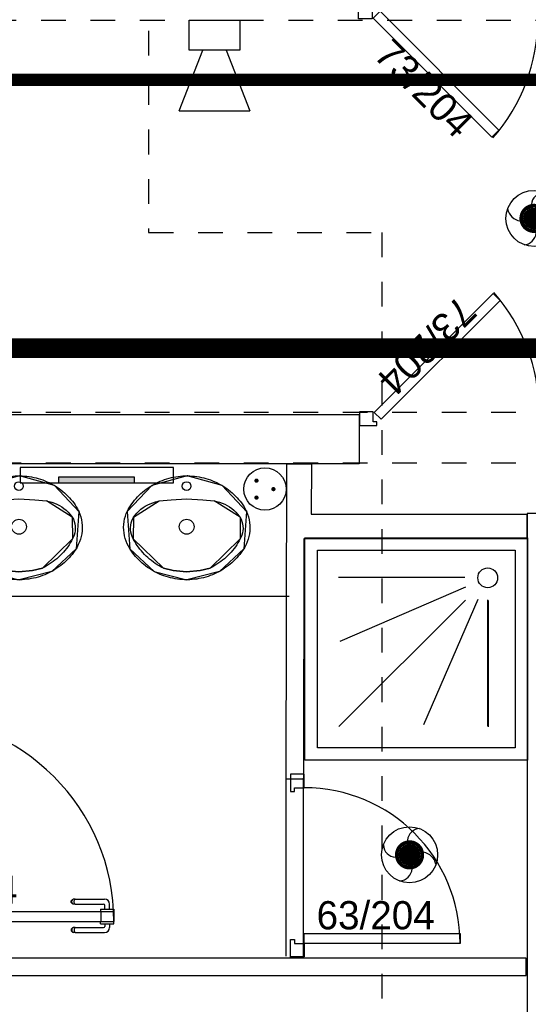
# Model space of a CAD drawing. Header units: millimetres. Extents: x -11.8 to 86.8, y 45.9 to 95.9.
# Tile 79 of 108: x 27.3 to 29.4, y 79.8 to 83.8. Entities that reach past the tile are written whole.
import ezdxf

# ---------------------------------------------------------------- set-up
doc = ezdxf.new("R2010")
doc.units = ezdxf.units.MM
doc.header["$MEASUREMENT"] = 0
for name, pattern in [('PC_DASH_2', [0.125, 0.055556, -0.069444]), ('PC_DASH_3', [0.055556, 0.027778, -0.027778]), ('PC_DASH_4', [0.125, 0.055556, -0.069444]), ('PC_DASH_5', [0.069444, 0.027778, -0.041667])]:
    doc.linetypes.add(name, pattern=pattern)
for name, color, linetype in [('Cfa', 1, 'Continuous'), ('CFO', 6, 'Continuous'), ('Structure etage', 7, 'Continuous')]:
    doc.layers.add(name, color=color, linetype=linetype)
doc.styles.get("Standard").update_dxf_attribs({"font": 'BKANT.TTF'})

# ---------------------------------------------------------------- blocks, each defined once
blk = doc.blocks.new('AP0')
for points, const_width in [([(0.175, -0.06, -1), (-0.148, 0.06, -1)], 0.0492), ([(-0.06, 0, 1), (0.087, 0, 1)], 0.147)]:
    blk.add_lwpolyline(points, format="xyb", close=True, dxfattribs=dict(const_width=const_width))
blk.add_circle((0.014, 0), 0.378)
for centre, radius, start, end in [((0.153, 0.184), 0.169, 92.8345, 178.447), ((-0.154, 0.151), 0.188, 186.2032, 263.9565), ((0.189, -0.152), 0.183, 5.8298, 82.3782), ((-0.155, -0.154), 0.206, 281.5712, 350.6383)]:
    blk.add_arc(centre, radius, start, end)
blk = doc.blocks.new('SIP')
for p, q in [((0.0026, 0.0698), (0.3026, 0.1865)), ((0.3026, -0.1635), (0.3026, 0.1865)), ((-0.1474, 0.1365), (0.0026, 0.1365)), ((-0.1474, -0.1135), (-0.1474, 0.1365)), ((0.0026, 0.1365), (0.0026, -0.1135)), ((0.3026, -0.1635), (0.0026, -0.0469)), ((0.0026, -0.1135), (-0.1474, -0.1135))]:
    blk.add_line(p, q)
blk = doc.blocks.new('PCEN')
at = {"const_width": 0.025}
for points in [[(-0.101, 0.359, 1), (-0.076, 0.359, 1)], [(0.099, 0.359, 1), (0.124, 0.359, 1)], [(-0.001, 0.159, 1), (0.024, 0.159, 1)]]:
    blk.add_lwpolyline(points, format="xyb", close=True, dxfattribs=at)
blk.add_circle((0.012, 0.259), 0.25)
blk = doc.blocks.new('PLATAB')
for p, q in [((-0.8281, -0.277), (-0.8281, 0.0332)), ((-0.8281, 0.0332), (0.7208, 0.0332)), ((-0.4374, 0.0304), (-0.4374, -0.0882)), ((0.3244, -0.0882), (0.3244, 0.0304)), ((0.7208, 0.0332), (0.7208, -0.277)), ((-0.4374, -0.0882), (0.3244, -0.0882)), ((0.7208, -0.277), (-0.8281, -0.277))]:
    blk.add_line(p, q)
blk.add_solid([(-0.4411, 0.0304), (0.3208, 0.0304), (-0.4411, -0.0882), (0.3208, -0.0882)])
blk = doc.blocks.new('PD_15774')
at = {"layer": 'Structure etage', "color": 0}
for points in [[(29.0507, -14.0184), (29.079, -14.0467), (28.5981, -14.5275), (28.5698, -14.4992), (29.0507, -14.0184)], [(28.5112, -14.4971), (28.5112, -14.5521), (28.5812, -14.5521), (28.5812, -14.5371), (28.5662, -14.5371), (28.5662, -14.4971), (28.5112, -14.4971)]]:
    blk.add_lwpolyline(points, dxfattribs=at)
blk.add_arc((28.5062, -14.4971), 0.73, 0, 41.3481, dxfattribs=at)
blk = doc.blocks.new('PD_15775')
at = {"layer": 'Structure etage', "color": 0}
for points in [[(29.4217, -14.0184), (29.3934, -14.0467), (29.8743, -14.5275), (29.9026, -14.4992), (29.4217, -14.0184)], [(29.9612, -14.4971), (29.9612, -14.5521), (29.8912, -14.5521), (29.8912, -14.5371), (29.9062, -14.5371), (29.9062, -14.4971), (29.9612, -14.4971)]]:
    blk.add_lwpolyline(points, dxfattribs=at)
blk.add_arc((29.9662, -14.4971), 0.73, 138.6519, 180, dxfattribs=at)
blk = doc.blocks.new('PD_15773')
at = {"layer": 'Structure etage'}
for name in ['PD_15774', 'PD_15775']:
    blk.add_blockref(name, (0, 0), dxfattribs=at)
blk = doc.blocks.new('PD_15780')
at = {"layer": 'Structure etage', "color": 0}
for points in [[(28.5066, -12.9067), (28.5066, -12.8517), (28.5766, -12.8517), (28.5766, -12.8667), (28.5616, -12.8667), (28.5616, -12.9067), (28.5066, -12.9067)], [(29.0461, -13.3854), (29.0743, -13.3571), (28.5935, -12.8763), (28.5652, -12.9046), (29.0461, -13.3854)]]:
    blk.add_lwpolyline(points, dxfattribs=at)
blk.add_arc((28.5016, -12.9067), 0.73, 318.6519, 0, dxfattribs=at)
blk = doc.blocks.new('PD_15781')
at = {"layer": 'Structure etage', "color": 0}
for points in [[(29.9566, -12.9067), (29.9566, -12.8517), (29.8866, -12.8517), (29.8866, -12.8667), (29.9016, -12.8667), (29.9016, -12.9067), (29.9566, -12.9067)], [(29.4171, -13.3854), (29.3888, -13.3571), (29.8697, -12.8763), (29.8979, -12.9046), (29.4171, -13.3854)]]:
    blk.add_lwpolyline(points, dxfattribs=at)
blk.add_arc((29.9616, -12.9067), 0.73, 180, 221.3481, dxfattribs=at)
blk = doc.blocks.new('PD_15779')
at = {"layer": 'Structure etage'}
for name in ['PD_15780', 'PD_15781']:
    blk.add_blockref(name, (0, 0), dxfattribs=at)
blk = doc.blocks.new('PD_15977')
at = {"layer": 'Structure etage', "color": 0}
for points in [[(27.8122, -15.1768), (27.8027, -15.1766), (27.7933, -15.1761), (27.7839, -15.1753), (27.7746, -15.1742), (27.7652, -15.1727), (27.756, -15.1709), (27.7468, -15.1689), (27.7377, -15.1665), (27.7287, -15.1638), (27.7198, -15.1608), (27.711, -15.1575), (27.7023, -15.1539), (27.6937, -15.1501), (27.6854, -15.1459), (27.6771, -15.1415), (27.669, -15.1367), (27.6611, -15.1318), (27.6534, -15.1265), (27.6459, -15.121), (27.6386, -15.1152), (27.6315, -15.1092), (27.6246, -15.103), (27.6179, -15.0965), (27.6115, -15.0898), (27.6053, -15.0829), (27.5994, -15.0758), (27.5938, -15.0685), (27.5884, -15.0611), (27.5833, -15.0534), (27.5819, -15.0513), (27.5761, -15.0414), (27.571, -15.0311), (27.5667, -15.0204), (27.5632, -15.0095), (27.5604, -14.9984), (27.5585, -14.9871), (27.5573, -14.9758), (27.557, -14.9643), (27.5575, -14.9529), (27.5589, -14.9416), (27.561, -14.9303), (27.564, -14.9193), (27.5677, -14.9084), (27.5708, -14.9011), (27.5751, -14.893), (27.5798, -14.8851), (27.5847, -14.8773), (27.5899, -14.8697), (27.5954, -14.8622), (27.6012, -14.855), (27.6072, -14.848), (27.6134, -14.8411), (27.62, -14.8345), (27.6267, -14.8281), (27.6337, -14.8219), (27.6408, -14.816), (27.6482, -14.8103), (27.6558, -14.8049), (27.6636, -14.7997), (27.6716, -14.7948), (27.6797, -14.7902), (27.688, -14.7858), (27.6965, -14.7818), (27.7051, -14.778), (27.7138, -14.7745), (27.7226, -14.7713), (27.7316, -14.7684), (27.7406, -14.7658), (27.7498, -14.7635), (27.759, -14.7615), (27.7683, -14.7599), (27.7776, -14.7585), (27.787, -14.7575), (27.7964, -14.7568), (27.8059, -14.7564), (27.8153, -14.7563), (27.8247, -14.7566), (27.8342, -14.7571), (27.8436, -14.758), (27.8529, -14.7592), (27.8622, -14.7607), (27.8715, -14.7625), (27.8807, -14.7647), (27.8898, -14.7671), (27.8988, -14.7698), (27.9077, -14.7729), (27.9165, -14.7762), (27.9251, -14.7799), (27.9337, -14.7838), (27.942, -14.788), (27.9503, -14.7925), (27.9583, -14.7973), (27.9662, -14.8024), (27.9739, -14.8077), (27.9814, -14.8132), (27.9886, -14.819), (27.9957, -14.8251), (28.0026, -14.8314), (28.0092, -14.8379), (28.0156, -14.8446), (28.0217, -14.8516), (28.0276, -14.8587), (28.0332, -14.8661), (28.0385, -14.8736), (28.0436, -14.8813), (28.0484, -14.8891), (28.0529, -14.8972), (28.0554, -14.902), (28.0536, -14.9011), (28.0579, -14.9118), (28.0614, -14.9227), (28.0641, -14.9338), (28.066, -14.9451), (28.0671, -14.9565), (28.0673, -14.9679), (28.0668, -14.9793), (28.0654, -14.9907), (28.0632, -15.0019), (28.0602, -15.0129), (28.0564, -15.0238), (28.0518, -15.0343), (28.0465, -15.0445), (28.0424, -15.0513), (28.0374, -15.059), (28.032, -15.0666), (28.0264, -15.0739), (28.0206, -15.0811), (28.0145, -15.088), (28.0081, -15.0948), (28.0015, -15.1013), (27.9947, -15.1076), (27.9877, -15.1137), (27.9804, -15.1195), (27.9729, -15.1251), (27.9653, -15.1304), (27.9574, -15.1354), (27.9494, -15.1402), (27.9412, -15.1447), (27.9328, -15.149), (27.9243, -15.1529), (27.9157, -15.1566), (27.9069, -15.16), (27.8981, -15.163), (27.8891, -15.1658), (27.88, -15.1683), (27.8708, -15.1704), (27.8616, -15.1723), (27.8523, -15.1738), (27.8429, -15.175), (27.8335, -15.1759), (27.8241, -15.1765), (27.8147, -15.1768), (27.8122, -15.1768)], [(28.0554, -14.902), (27.9559, -14.7958), (27.8134, -14.7563), (27.6708, -14.7953), (27.5708, -14.9011)], [(27.5708, -14.9011), (27.5819, -15.0513)], [(28.0536, -14.9011), (28.0424, -15.0513)], [(27.5819, -15.0513), (27.6801, -15.1431), (27.8122, -15.1768)], [(28.0424, -15.0513), (27.9442, -15.1431), (27.8122, -15.1768)]]:
    blk.add_lwpolyline(points, dxfattribs=at)
blk = doc.blocks.new('PD_15978')
at = {"layer": 'Structure etage', "color": 0}
for points in [[(28.0285, -15.0108), (28.024, -15.0191), (28.0193, -15.0272), (28.0143, -15.0351), (28.009, -15.0429), (28.0034, -15.0504), (27.9975, -15.0578), (27.9914, -15.065), (27.9851, -15.072), (27.9784, -15.0787), (27.9716, -15.0852), (27.9645, -15.0915), (27.9572, -15.0975), (27.9497, -15.1033), (27.9419, -15.1089), (27.934, -15.1141), (27.9259, -15.1191), (27.9176, -15.1238), (27.9092, -15.1283), (27.9066, -15.1296), (27.8665, -15.1399), (27.8117, -15.1449), (27.7572, -15.1397), (27.7187, -15.1305), (27.7178, -15.1296), (27.7093, -15.1252), (27.7009, -15.1206), (27.6928, -15.1157), (27.6848, -15.1105), (27.677, -15.105), (27.6694, -15.0993), (27.662, -15.0934), (27.6549, -15.0871), (27.648, -15.0807), (27.6413, -15.074), (27.6348, -15.0671), (27.6286, -15.06), (27.6227, -15.0527), (27.617, -15.0452), (27.6117, -15.0375), (27.6066, -15.0296), (27.6017, -15.0216), (27.5972, -15.0134), (27.5959, -15.0108), (27.5917, -15.0023), (27.5885, -14.9934), (27.5862, -14.9843), (27.585, -14.9749), (27.5847, -14.9655), (27.5855, -14.9561), (27.5873, -14.9468), (27.5901, -14.9378), (27.5939, -14.9291), (27.5968, -14.9236), (27.6034, -14.9149), (27.6105, -14.9066), (27.6183, -14.8989), (27.6265, -14.8917), (27.6353, -14.885), (27.6445, -14.879), (27.6542, -14.8736), (27.6642, -14.8689), (27.6745, -14.8649), (27.6851, -14.8615), (27.6959, -14.8589), (27.701, -14.8579), (27.7487, -14.8528), (27.8117, -14.8489), (27.8766, -14.8531), (27.9233, -14.8579), (27.9342, -14.8602), (27.9449, -14.8632), (27.9554, -14.8669), (27.9655, -14.8713), (27.9754, -14.8764), (27.9848, -14.8821), (27.9938, -14.8885), (28.0023, -14.8954), (28.0103, -14.9029), (28.0177, -14.911), (28.0245, -14.9195), (28.0275, -14.9236), (28.0319, -14.932), (28.0353, -14.9409), (28.0378, -14.95), (28.0392, -14.9593), (28.0396, -14.9687), (28.0391, -14.9781), (28.0375, -14.9874), (28.0349, -14.9965), (28.0313, -15.0053), (28.0285, -15.0108)], [(27.5968, -14.9236), (27.701, -14.8579)], [(27.701, -14.8579), (27.7487, -14.8528), (27.8117, -14.8489), (27.8766, -14.8531), (27.9233, -14.8579)], [(28.0275, -14.9236), (27.9233, -14.8579)], [(27.5968, -14.9236), (27.5959, -15.0108)], [(28.0275, -14.9236), (28.0285, -15.0108)], [(27.5959, -15.0108), (27.7178, -15.1296)], [(28.0285, -15.0108), (27.9066, -15.1296)], [(27.7187, -15.1305), (27.7572, -15.1397), (27.8117, -15.1449), (27.8665, -15.1399), (27.9066, -15.1296)]]:
    blk.add_lwpolyline(points, dxfattribs=at)
blk = doc.blocks.new('PD_15976')
at = {"layer": 'Structure etage', "color": 0}
for points in [[(27.5968, -14.9236), (27.701, -14.8579)], [(27.701, -14.8579), (27.7487, -14.8528), (27.8117, -14.8489), (27.8766, -14.8531), (27.9233, -14.8579)], [(28.0275, -14.9236), (27.9233, -14.8579)], [(27.5968, -14.9236), (27.5959, -15.0108)], [(28.0275, -14.9236), (28.0285, -15.0108)], [(27.5959, -15.0108), (27.7178, -15.1296)], [(28.0285, -15.0108), (27.9066, -15.1296)], [(27.7187, -15.1305), (27.7572, -15.1397), (27.8117, -15.1449), (27.8665, -15.1399), (27.9066, -15.1296)]]:
    blk.add_lwpolyline(points, dxfattribs=at)
for centre, radius in [((27.8117, -14.7974), 0.0175), ((27.8117, -14.9622), 0.03)]:
    blk.add_circle(centre, radius, dxfattribs=at)
at = {"layer": 'Structure etage'}
for name in ['PD_15977', 'PD_15978']:
    blk.add_blockref(name, (0, 0), dxfattribs=at)
blk = doc.blocks.new('PD_15975')
at = {"layer": 'Structure etage', "color": 0}
blk.add_point((27.8153, -14.7563), dxfattribs=at)
at = {"layer": 'Structure etage'}
blk.add_blockref('PD_15976', (0, 0), dxfattribs=at)
blk = doc.blocks.new('PD_15981')
at = {"layer": 'Structure etage', "color": 0}
for points in [[(27.1341, -15.1768), (27.1246, -15.1766), (27.1152, -15.1761), (27.1058, -15.1753), (27.0965, -15.1742), (27.0871, -15.1727), (27.0779, -15.1709), (27.0687, -15.1689), (27.0596, -15.1665), (27.0506, -15.1638), (27.0417, -15.1608), (27.0329, -15.1575), (27.0242, -15.1539), (27.0156, -15.1501), (27.0072, -15.1459), (26.999, -15.1415), (26.9909, -15.1367), (26.983, -15.1318), (26.9753, -15.1265), (26.9678, -15.121), (26.9605, -15.1152), (26.9534, -15.1092), (26.9465, -15.103), (26.9398, -15.0965), (26.9334, -15.0898), (26.9272, -15.0829), (26.9213, -15.0758), (26.9157, -15.0685), (26.9103, -15.0611), (26.9052, -15.0534), (26.9038, -15.0513), (26.898, -15.0414), (26.8929, -15.0311), (26.8886, -15.0204), (26.885, -15.0095), (26.8823, -14.9984), (26.8803, -14.9871), (26.8792, -14.9758), (26.8789, -14.9643), (26.8794, -14.9529), (26.8808, -14.9416), (26.8829, -14.9303), (26.8859, -14.9193), (26.8896, -14.9084), (26.8927, -14.9011), (26.897, -14.893), (26.9017, -14.8851), (26.9066, -14.8773), (26.9118, -14.8697), (26.9173, -14.8622), (26.9231, -14.855), (26.9291, -14.848), (26.9353, -14.8411), (26.9418, -14.8345), (26.9486, -14.8281), (26.9555, -14.8219), (26.9627, -14.816), (26.9701, -14.8103), (26.9777, -14.8049), (26.9855, -14.7997), (26.9935, -14.7948), (27.0016, -14.7902), (27.0099, -14.7858), (27.0184, -14.7818), (27.027, -14.778), (27.0357, -14.7745), (27.0445, -14.7713), (27.0535, -14.7684), (27.0625, -14.7658), (27.0717, -14.7635), (27.0809, -14.7615), (27.0902, -14.7599), (27.0995, -14.7585), (27.1089, -14.7575), (27.1183, -14.7568), (27.1278, -14.7564), (27.1372, -14.7563), (27.1466, -14.7566), (27.1561, -14.7571), (27.1655, -14.758), (27.1748, -14.7592), (27.1841, -14.7607), (27.1934, -14.7625), (27.2026, -14.7647), (27.2117, -14.7671), (27.2207, -14.7698), (27.2296, -14.7729), (27.2384, -14.7762), (27.247, -14.7799), (27.2556, -14.7838), (27.2639, -14.788), (27.2721, -14.7925), (27.2802, -14.7973), (27.2881, -14.8024), (27.2958, -14.8077), (27.3032, -14.8132), (27.3105, -14.819), (27.3176, -14.8251), (27.3245, -14.8314), (27.3311, -14.8379), (27.3374, -14.8446), (27.3436, -14.8516), (27.3495, -14.8587), (27.3551, -14.8661), (27.3604, -14.8736), (27.3655, -14.8813), (27.3703, -14.8891), (27.3748, -14.8972), (27.3773, -14.902), (27.3755, -14.9011), (27.3797, -14.9118), (27.3833, -14.9227), (27.386, -14.9338), (27.3879, -14.9451), (27.389, -14.9565), (27.3892, -14.9679), (27.3887, -14.9793), (27.3873, -14.9907), (27.3851, -15.0019), (27.3821, -15.0129), (27.3783, -15.0238), (27.3737, -15.0343), (27.3684, -15.0445), (27.3643, -15.0513), (27.3593, -15.059), (27.3539, -15.0666), (27.3483, -15.0739), (27.3425, -15.0811), (27.3364, -15.088), (27.33, -15.0948), (27.3234, -15.1013), (27.3166, -15.1076), (27.3096, -15.1137), (27.3023, -15.1195), (27.2948, -15.1251), (27.2872, -15.1304), (27.2793, -15.1354), (27.2713, -15.1402), (27.2631, -15.1447), (27.2547, -15.149), (27.2462, -15.1529), (27.2376, -15.1566), (27.2288, -15.16), (27.2199, -15.163), (27.211, -15.1658), (27.2019, -15.1683), (27.1927, -15.1704), (27.1835, -15.1723), (27.1742, -15.1738), (27.1648, -15.175), (27.1554, -15.1759), (27.146, -15.1765), (27.1366, -15.1768), (27.1341, -15.1768)], [(27.3773, -14.902), (27.2778, -14.7958), (27.1353, -14.7563), (26.9926, -14.7953), (26.8927, -14.9011)], [(26.8927, -14.9011), (26.9038, -15.0513)], [(27.3755, -14.9011), (27.3643, -15.0513)], [(26.9038, -15.0513), (27.002, -15.1431), (27.1341, -15.1768)], [(27.3643, -15.0513), (27.2661, -15.1431), (27.1341, -15.1768)]]:
    blk.add_lwpolyline(points, dxfattribs=at)
blk = doc.blocks.new('PD_15982')
at = {"layer": 'Structure etage', "color": 0}
for points in [[(27.3503, -15.0108), (27.3459, -15.0191), (27.3412, -15.0272), (27.3362, -15.0351), (27.3309, -15.0429), (27.3253, -15.0504), (27.3194, -15.0578), (27.3133, -15.065), (27.3069, -15.072), (27.3003, -15.0787), (27.2935, -15.0852), (27.2864, -15.0915), (27.2791, -15.0975), (27.2716, -15.1033), (27.2638, -15.1089), (27.2559, -15.1141), (27.2478, -15.1191), (27.2395, -15.1238), (27.2311, -15.1283), (27.2285, -15.1296), (27.1884, -15.1399), (27.1336, -15.1449), (27.0791, -15.1397), (27.0406, -15.1305), (27.0396, -15.1296), (27.0312, -15.1252), (27.0228, -15.1206), (27.0147, -15.1157), (27.0067, -15.1105), (26.9989, -15.105), (26.9913, -15.0993), (26.9839, -15.0934), (26.9768, -15.0871), (26.9699, -15.0807), (26.9632, -15.074), (26.9567, -15.0671), (26.9505, -15.06), (26.9446, -15.0527), (26.9389, -15.0452), (26.9336, -15.0375), (26.9284, -15.0296), (26.9236, -15.0216), (26.9191, -15.0134), (26.9178, -15.0108), (26.9136, -15.0023), (26.9104, -14.9934), (26.9081, -14.9843), (26.9069, -14.9749), (26.9066, -14.9655), (26.9074, -14.9561), (26.9092, -14.9468), (26.912, -14.9378), (26.9158, -14.9291), (26.9187, -14.9236), (26.9253, -14.9149), (26.9324, -14.9066), (26.9401, -14.8989), (26.9484, -14.8917), (26.9572, -14.885), (26.9664, -14.879), (26.9761, -14.8736), (26.9861, -14.8689), (26.9964, -14.8649), (27.007, -14.8615), (27.0178, -14.8589), (27.0229, -14.8579), (27.0706, -14.8528), (27.1336, -14.8489), (27.1985, -14.8531), (27.2452, -14.8579), (27.2561, -14.8602), (27.2668, -14.8632), (27.2773, -14.8669), (27.2874, -14.8713), (27.2973, -14.8764), (27.3067, -14.8821), (27.3157, -14.8885), (27.3242, -14.8954), (27.3322, -14.9029), (27.3396, -14.911), (27.3464, -14.9195), (27.3494, -14.9236), (27.3538, -14.932), (27.3572, -14.9409), (27.3597, -14.95), (27.3611, -14.9593), (27.3615, -14.9687), (27.361, -14.9781), (27.3594, -14.9874), (27.3568, -14.9965), (27.3532, -15.0053), (27.3503, -15.0108)], [(26.9187, -14.9236), (27.0229, -14.8579)], [(27.0229, -14.8579), (27.0706, -14.8528), (27.1336, -14.8489), (27.1985, -14.8531), (27.2452, -14.8579)], [(27.3494, -14.9236), (27.2452, -14.8579)], [(26.9187, -14.9236), (26.9178, -15.0108)], [(27.3494, -14.9236), (27.3503, -15.0108)], [(26.9178, -15.0108), (27.0396, -15.1296)], [(27.3503, -15.0108), (27.2285, -15.1296)], [(27.0406, -15.1305), (27.0791, -15.1397), (27.1336, -15.1449), (27.1884, -15.1399), (27.2285, -15.1296)]]:
    blk.add_lwpolyline(points, dxfattribs=at)
blk = doc.blocks.new('PD_15980')
at = {"layer": 'Structure etage', "color": 0}
for points in [[(26.9187, -14.9236), (27.0229, -14.8579)], [(27.0229, -14.8579), (27.0706, -14.8528), (27.1336, -14.8489), (27.1985, -14.8531), (27.2452, -14.8579)], [(27.3494, -14.9236), (27.2452, -14.8579)], [(26.9187, -14.9236), (26.9178, -15.0108)], [(27.3494, -14.9236), (27.3503, -15.0108)], [(26.9178, -15.0108), (27.0396, -15.1296)], [(27.3503, -15.0108), (27.2285, -15.1296)], [(27.0406, -15.1305), (27.0791, -15.1397), (27.1336, -15.1449), (27.1884, -15.1399), (27.2285, -15.1296)]]:
    blk.add_lwpolyline(points, dxfattribs=at)
for centre, radius in [((27.1336, -14.7974), 0.0175), ((27.1335, -14.9622), 0.03)]:
    blk.add_circle(centre, radius, dxfattribs=at)
at = {"layer": 'Structure etage'}
for name in ['PD_15981', 'PD_15982']:
    blk.add_blockref(name, (0, 0), dxfattribs=at)
blk = doc.blocks.new('PD_15979')
at = {"layer": 'Structure etage', "color": 0}
blk.add_point((27.1372, -14.7563), dxfattribs=at)
at = {"layer": 'Structure etage'}
blk.add_blockref('PD_15980', (0, 0), dxfattribs=at)
blk = doc.blocks.new('PD_15998')
at = {"layer": 'Structure etage', "color": 0}
for points in [[(28.2872, -15.9632), (28.2322, -15.9632), (28.2322, -16.0332), (28.2472, -16.0332), (28.2472, -16.0182), (28.2872, -16.0182), (28.2872, -15.9632)], [(28.2872, -16.6482), (28.2872, -16.6082), (28.9172, -16.6082), (28.9172, -16.6482), (28.2872, -16.6482)], [(28.2872, -16.7032), (28.2322, -16.7032), (28.2322, -16.6332), (28.2472, -16.6332), (28.2472, -16.6482), (28.2872, -16.6482), (28.2872, -16.7032)]]:
    blk.add_lwpolyline(points, dxfattribs=at)
blk.add_arc((28.2872, -16.6482), 0.63, 0, 90, dxfattribs=at)
blk = doc.blocks.new('PD_15997')
at = {"layer": 'Structure etage', "color": 0}
blk.add_point((28.2322, -16.7032), dxfattribs=at)
at = {"layer": 'Structure etage'}
blk.add_blockref('PD_15998', (0, 0), dxfattribs=at)
blk = doc.blocks.new('PD_16565')
at = {"layer": 'Structure etage', "color": 0}
for p, q in [((28.9371, -15.1675), (28.4257, -15.1675)), ((28.9388, -15.2068), (28.4305, -15.4261)), ((28.4271, -15.7705), (28.9388, -15.2588)), ((28.9885, -15.2562), (28.7691, -15.7645)), ((29.0277, -15.258), (29.0277, -15.7693)), ((29.0305, -15.261), (29.0305, -15.7723))]:
    blk.add_line(p, q, dxfattribs=at)
for points in [[(29.1901, -15.9075), (28.2901, -15.9075), (28.2901, -15.0075), (29.1901, -15.0075), (29.1901, -15.9075)], [(29.1401, -15.8575), (28.3401, -15.8575), (28.3401, -15.0575), (29.1401, -15.0575), (29.1401, -15.8575)]]:
    blk.add_lwpolyline(points, dxfattribs=at)
blk.add_circle((29.029, -15.169), 0.04, dxfattribs=at)
blk = doc.blocks.new('PD_16800')
at = {"layer": 'Structure etage', "color": 0}
for p, q in [((27.4632, -16.5591), (27.4632, -16.559)), ((27.4632, -16.5689), (27.4632, -16.5591)), ((27.4632, -16.569), (27.4632, -16.5689)), ((27.4632, -16.569), (27.4649, -16.569)), ((27.4649, -16.569), (27.4696, -16.569)), ((27.4696, -16.569), (27.4768, -16.569)), ((27.4768, -16.569), (27.4856, -16.569)), ((27.4804, -16.569), (27.4804, -16.5795)), ((27.4856, -16.569), (27.495, -16.569)), ((27.495, -16.569), (27.5038, -16.569)), ((27.5001, -16.569), (27.5001, -16.5842)), ((27.5038, -16.569), (27.511, -16.569)), ((27.511, -16.569), (27.5157, -16.569)), ((27.5157, -16.569), (27.5173, -16.569)), ((27.5173, -16.5591), (27.5173, -16.559)), ((27.5173, -16.5689), (27.5173, -16.5591)), ((27.5173, -16.569), (27.5173, -16.5689)), ((27.3451, -16.5909), (27.3445, -16.5944)), ((27.3445, -16.5944), (27.3451, -16.5978)), ((27.3468, -16.5879), (27.3451, -16.5909)), ((27.3451, -16.5978), (27.3468, -16.6008)), ((27.3495, -16.5857), (27.3468, -16.5879)), ((27.3468, -16.6008), (27.3495, -16.603)), ((27.3481, -16.5909), (27.3475, -16.5944)), ((27.3475, -16.5944), (27.3481, -16.5978)), ((27.3496, -16.5879), (27.3481, -16.5909)), ((27.3481, -16.5978), (27.3496, -16.6008)), ((27.3528, -16.5845), (27.3495, -16.5857)), ((27.3495, -16.603), (27.3528, -16.6042)), ((27.352, -16.5857), (27.3496, -16.5879)), ((27.3496, -16.6008), (27.352, -16.603)), ((27.355, -16.5845), (27.3528, -16.5845)), ((27.355, -16.6042), (27.3528, -16.6042)), ((27.3611, -16.5845), (27.355, -16.5845)), ((27.3611, -16.6042), (27.355, -16.6042)), ((27.3572, -16.5909), (27.3568, -16.5944)), ((27.3568, -16.5944), (27.3572, -16.5978)), ((27.3581, -16.5879), (27.3572, -16.5909)), ((27.3572, -16.5978), (27.3581, -16.6008)), ((27.3594, -16.5857), (27.3581, -16.5879)), ((27.3581, -16.6008), (27.3594, -16.603)), ((27.3611, -16.5845), (27.4754, -16.5845)), ((27.3611, -16.6042), (27.4801, -16.6042))]:
    blk.add_line(p, q, dxfattribs=at)
for centre, radius in [((27.4754, -16.5795), 0.00501), ((27.4801, -16.5842), 0.02)]:
    blk.add_arc(centre, radius, 270, 0, dxfattribs=at)
blk = doc.blocks.new('PD_16801')
at = {"layer": 'Structure etage', "color": 0}
for p, q in [((27.3445, -16.4794), (27.3451, -16.476)), ((27.3451, -16.4829), (27.3445, -16.4794)), ((27.3451, -16.476), (27.3468, -16.473)), ((27.3468, -16.4859), (27.3451, -16.4829)), ((27.3468, -16.473), (27.3495, -16.4708)), ((27.3495, -16.4881), (27.3468, -16.4859)), ((27.3475, -16.4794), (27.3481, -16.476)), ((27.3481, -16.4829), (27.3475, -16.4794)), ((27.3481, -16.476), (27.3496, -16.473)), ((27.3496, -16.4859), (27.3481, -16.4829)), ((27.3495, -16.4708), (27.3528, -16.4696)), ((27.3528, -16.4893), (27.3495, -16.4881)), ((27.3496, -16.473), (27.352, -16.4708)), ((27.352, -16.4881), (27.3496, -16.4859)), ((27.355, -16.4696), (27.3528, -16.4696)), ((27.355, -16.4893), (27.3528, -16.4893)), ((27.3611, -16.4696), (27.355, -16.4696)), ((27.3611, -16.4893), (27.355, -16.4893)), ((27.3568, -16.4794), (27.3572, -16.476)), ((27.3572, -16.4829), (27.3568, -16.4794)), ((27.3572, -16.476), (27.3581, -16.473)), ((27.3581, -16.4859), (27.3572, -16.4829)), ((27.3581, -16.473), (27.3594, -16.4708)), ((27.3594, -16.4881), (27.3581, -16.4859)), ((27.3611, -16.4696), (27.4801, -16.4696)), ((27.3611, -16.4893), (27.4754, -16.4893)), ((27.4804, -16.5099), (27.4804, -16.4943)), ((27.5001, -16.5099), (27.5001, -16.4896)), ((27.4632, -16.5099), (27.4649, -16.5099)), ((27.4632, -16.5099), (27.4632, -16.51)), ((27.4632, -16.51), (27.4632, -16.5198)), ((27.4632, -16.5198), (27.4632, -16.5199)), ((27.4649, -16.5099), (27.4696, -16.5099)), ((27.4696, -16.5099), (27.4768, -16.5099)), ((27.4768, -16.5099), (27.4856, -16.5099)), ((27.4856, -16.5099), (27.495, -16.5099)), ((27.495, -16.5099), (27.5038, -16.5099)), ((27.5038, -16.5099), (27.511, -16.5099)), ((27.511, -16.5099), (27.5157, -16.5099)), ((27.5157, -16.5099), (27.5173, -16.5099)), ((27.5173, -16.5099), (27.5173, -16.51)), ((27.5173, -16.51), (27.5173, -16.5198)), ((27.5173, -16.5198), (27.5173, -16.5199))]:
    blk.add_line(p, q, dxfattribs=at)
for centre, radius in [((27.4754, -16.4943), 0.00501), ((27.4801, -16.4896), 0.02)]:
    blk.add_arc(centre, radius, 0, 90, dxfattribs=at)
blk = doc.blocks.new('PD_16799')
at = {"layer": 'Structure etage'}
for name in ['PD_16801', 'PD_16800']:
    blk.add_blockref(name, (0, 0), dxfattribs=at)
blk = doc.blocks.new('PD_16803')
at = {"layer": 'Structure etage', "color": 0}
for p, q in [((26.6155, -15.7448), (26.6155, -15.6569)), ((26.6155, -15.6569), (26.6876, -15.6569)), ((26.6876, -15.7289), (26.6876, -15.6569))]:
    blk.add_line(p, q, dxfattribs=at)
blk.add_lwpolyline([(26.6876, -15.7289), (26.6476, -15.7289), (26.6476, -15.7448), (26.6155, -15.7448), (26.6155, -15.7289)], dxfattribs=at)
blk = doc.blocks.new('PD_16804')
at = {"layer": 'Structure etage', "color": 0}
for points in [[(26.6883, -16.5202), (26.6883, -16.5602), (26.7418, -16.5602), (26.7418, -16.5202), (26.6883, -16.5202)], [(27.4647, -16.5202), (27.4647, -16.5602), (27.5183, -16.5602), (27.5183, -16.5202), (27.4647, -16.5202)]]:
    blk.add_lwpolyline(points, dxfattribs=at)
blk = doc.blocks.new('PD_16802')
at = {"layer": 'Structure etage', "color": 0}
blk.add_line((26.6155, -16.6103), (26.6876, -16.6103), dxfattribs=at)
for points in [[(27.5187, -16.5602), (27.5187, -16.5202), (26.6876, -16.5202), (26.6876, -16.5602), (27.5187, -16.5602)], [(26.6476, -16.5602), (26.6476, -16.5443), (26.6155, -16.5443), (26.6155, -16.6103), (26.6876, -16.6103), (26.6876, -16.5602), (26.6476, -16.5602)]]:
    blk.add_lwpolyline(points, dxfattribs=at)
blk.add_arc((26.6876, -16.5602), 0.83, 0, 90, dxfattribs=at)
at = {"layer": 'Structure etage'}
for name in ['PD_16803', 'PD_16804']:
    blk.add_blockref(name, (0, 0), dxfattribs=at)
blk = doc.blocks.new('PD_16798')
at = {"layer": 'Structure etage'}
for name in ['PD_16802', 'PD_16799']:
    blk.add_blockref(name, (0, 0), dxfattribs=at)
blk = doc.blocks.new('PD_16797')
at = {"layer": 'Structure etage'}
blk.add_blockref('PD_16798', (0, 0), dxfattribs=at)
at = {"layer": 'Structure etage', "color": 0, "insert": (26.6497, -16.3737), "char_height": 0.114102, "width": 0.493889, "attachment_point": 1}
blk.add_mtext('{\\fArial|b0|i0|c0|p34;\\W0.98;83/204}', dxfattribs=at)
blk = doc.blocks.new('PD_16796')
at = {"layer": 'Structure etage', "color": 0}
for points in [[(26.6869, -14.7069), (26.6169, -14.7069), (26.6169, -15.6569), (26.6869, -15.6569), (26.6869, -14.7069)], [(26.6821, -16.7085), (26.6821, -16.6105), (26.6123, -16.6105), (26.6123, -16.7785), (29.1847, -16.7785), (29.1847, -16.7085), (26.6821, -16.7085)]]:
    blk.add_lwpolyline(points, dxfattribs=at)
at = {"layer": 'Structure etage'}
blk.add_blockref('PD_16797', (0, 0), dxfattribs=at)

msp = doc.modelspace()

# ---------------------------------------------------------------- linework, layer by layer
at = {"layer": 'CFO', "color": 5, "linetype": 'PC_DASH_3', "const_width": 0.05}
msp.add_lwpolyline([(35.5387, 83.5449), (12.3132, 83.5449), (12.3132, 82.9246)], dxfattribs=at)
at = {"layer": 'CFO', "linetype": 'PC_DASH_2', "const_width": 0.08}
msp.add_lwpolyline([(44.0573, 82.4593), (13.3989, 82.4593), (13.3989, 74.8945)], dxfattribs=at)
at = {"layer": 'Structure etage', "color": 0, "linetype": 'PC_DASH_5'}
for p, q in [((27.837, 86.7437), (27.837, 82.9273)), ((27.837, 82.9273), (28.7797, 82.9273)), ((28.7797, 82.9273), (28.7797, 71.4393))]:
    msp.add_line(p, q, dxfattribs=at)
at = {"layer": 'Structure etage', "color": 0, "linetype": 'PC_DASH_4'}
for p, q in [((12.002, 83.7873), (39.3692, 83.7873)), ((12.022, 82.2), (44.6711, 82.2)), ((12.022, 81.9953), (44.4565, 81.9953))]:
    msp.add_line(p, q, dxfattribs=at)
at = {"layer": 'Structure etage', "color": 0}
for p, q in [((26.8721, 81.4561), (28.4047, 81.4561)), ((28.3923, 80.7389), (28.3923, 79.9989)), ((28.4618, 80.7189), (28.4618, 79.9989))]:
    msp.add_line(p, q, dxfattribs=at)
for points in [[(26.7624, 82.1915), (28.6877, 82.1915), (28.6877, 81.9915), (26.7624, 81.9915), (26.7624, 82.1915)], [(28.3964, 81.9915), (28.4957, 81.9918), (28.4939, 81.7876), (29.3668, 81.7873), (29.3668, 81.688), (28.4646, 81.688), (28.4638, 80.7156), (28.3938, 80.7156), (28.3964, 81.9915)], [(29.3675, 75.7405), (29.4675, 75.7405), (29.4675, 81.7906), (29.3675, 81.7906), (29.3675, 75.7405)]]:
    msp.add_lwpolyline(points, dxfattribs=at)

# ---------------------------------------------------------------- block references
at = {"layer": 'Cfa', "xscale": 0.816485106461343, "yscale": 0.8164851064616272, "zscale": 0.8164851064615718, "rotation": 270}
msp.add_blockref('SIP', (28.0942, 83.667), dxfattribs=at)
at = {"layer": 'CFO', "linetype": 'Continuous', "xscale": 0.3000000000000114, "zscale": 0.3}
for p, yscale, rotation in [((29.3953, 82.9885), 0.2999999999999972, 270), ((28.8921, 80.4047), 0.3000000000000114, 90)]:
    msp.add_blockref('AP0', p, dxfattribs=dict(at, yscale=yscale, rotation=rotation))
at = {"layer": 'CFO', "xscale": -0.4000000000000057, "yscale": 0.1999999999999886, "zscale": 0.2, "rotation": 180}
msp.add_blockref('PLATAB', (27.6488, 81.9212), dxfattribs=at)
at = {"layer": 'CFO', "lineweight": -3, "xscale": 0.342999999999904, "yscale": 0.342999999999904, "zscale": 0.3430000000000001, "rotation": 90}
msp.add_blockref('PCEN', (28.3962, 81.8849), dxfattribs=at)
at = {"layer": 'Structure etage'}
for name in ['PD_15779', 'PD_15773', 'PD_16796', 'PD_15979', 'PD_15975', 'PD_16565', 'PD_15997']:
    msp.add_blockref(name, (0.1791, 96.6988), dxfattribs=at)

# ---------------------------------------------------------------- texts
at = {"layer": 'Structure etage', "color": 0, "char_height": 0.114102, "width": 0.493889, "attachment_point": 1}
for insert, rotation in [((28.8224, 83.7205), 315), ((29.1716, 82.5967), 225)]:
    msp.add_mtext('{\\fArial|b0|i0|c0|p34;\\W0.98;73/204}', dxfattribs=dict(at, insert=insert, rotation=rotation))
at = {"layer": 'Structure etage', "color": 0, "insert": (28.5162, 80.2215), "char_height": 0.114102, "width": 0.493889, "attachment_point": 1}
msp.add_mtext('{\\fArial|b0|i0|c0|p34;\\W0.98;63/204}', dxfattribs=at)

doc.saveas('drawing.dxf')
